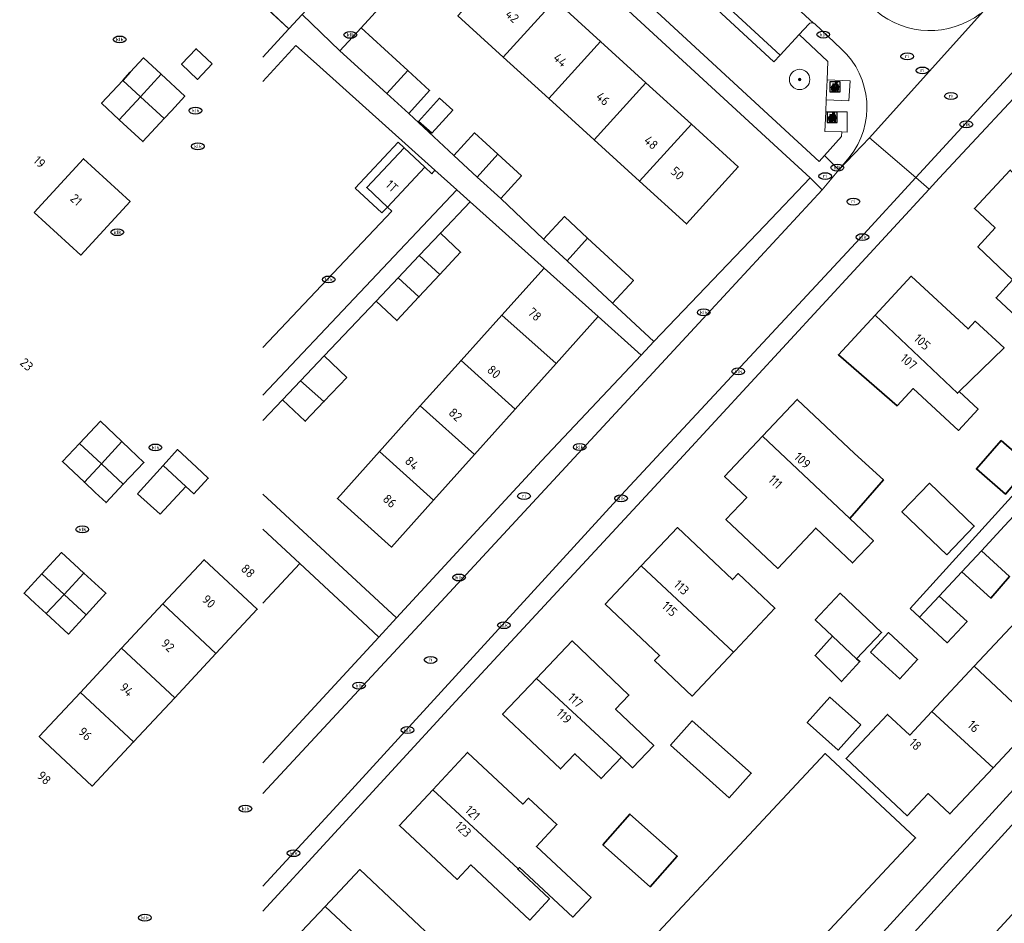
# Model space of a CAD drawing. Header units: metres. Extents: x 103671 to 105190, y 427150 to 429171.
# Tile 249 of 256: x 103672 to 103769, y 428777 to 428865. Entities that reach past the tile are written whole.
import ezdxf
from ezdxf.enums import TextEntityAlignment as Align

# ---------------------------------------------------------------- set-up
doc = ezdxf.new("R2010")
doc.units = ezdxf.units.M
for name, color, linetype, lineweight in [('B-WE-GR-BEPLANTING_CULTUUR_HEESTERS-GV', 253, 'Continuous', 18), ('B-WE-GR-BOOM-S', 253, 'Continuous', 25), ('B-WE-IE-AFVAL APART PLAATS-S', 253, 'Continuous', 25), ('B-WE-IE-MEUBILAIR-S', 253, 'Continuous', 25), ('B-WE-OG-BEBOUWING-GV', 253, 'Continuous', 35), ('B-WE-OG-BEBOUWING-T18', 7, 'Continuous', 18), ('B-WE-OG-BEBOUWING_OVERBOUWING-GV', 253, 'Continuous', 18), ('B-WE-OG-TERREIN_ERF-GV', 253, 'Continuous', 18), ('B-WE-VH-GESLOTENVERHARDING-GV', 253, 'Continuous', 18), ('B-WE-VH-GESLOTENVERHARDING_ASFALT-GV', 253, 'Continuous', 18), ('B-WE-VH-GESLOTENVERHARDING_BETON-GV', 253, 'Continuous', 18), ('B-WE-VH-OPENVERHARDING-GV', 253, 'Continuous', 18), ('B-WE-VH-OPENVERHARDING_BETONSTRAATSTEEN-GV', 253, 'Continuous', 18), ('B-WE-VH-OPENVERHARDING_TEGEL-GV', 253, 'Continuous', 18)]:
    doc.layers.add(name, color=color, linetype=linetype, lineweight=lineweight)
doc.styles.add('NLCS-ISO', font='NLCS-ISO.ttf')
doc.styles.add('NLCS-ISO-M500-T18', font='NLCS-ISO.ttf', dxfattribs={"height": 0.9})

# ---------------------------------------------------------------- blocks, each defined once
blk = doc.blocks.new('SIE-AFVAL APART PLAATS-SO')
h = blk.add_hatch(color=256)
h.dxf.hatch_style = 1
h.paths.add_polyline_path([(-0.09, 0.07), (-1.76, 0.07, 0.819081), (-1.79, -0.09), (-1.4, -2.19, 0.36153), (-1.37, -2.21), (-0.47, -2.21, 0.36153), (-0.44, -2.19), (-0.05, -0.09, 0.819081)])
h.paths.add_polyline_path([(-0.16, -0.1), (-0.2, -0.33), (-0.49, -0.33), (-0.47, -0.1)], flags=16)
h.paths.add_polyline_path([(-0.55, -0.1), (-0.58, -0.33), (-0.87, -0.33), (-0.87, -0.1)], flags=16)
h.paths.add_polyline_path([(-0.22, -0.42), (-0.27, -0.73), (-0.53, -0.73), (-0.5, -0.42)], flags=16)
h.paths.add_polyline_path([(-0.58, -0.42), (-0.61, -0.73), (-0.87, -0.73), (-0.87, -0.42)], flags=16)
h.paths.add_polyline_path([(-0.95, -0.1), (-0.95, -0.33), (-1.27, -0.33), (-1.29, -0.1)], flags=16)
h.paths.add_polyline_path([(-0.95, -0.42), (-0.95, -0.73), (-1.23, -0.73), (-1.26, -0.42)], flags=16)
h.paths.add_polyline_path([(-0.29, -0.83), (-0.34, -1.09), (-0.56, -1.09), (-0.54, -0.83)], flags=16)
h.paths.add_polyline_path([(-0.62, -0.83), (-0.65, -1.09), (-0.87, -1.09), (-0.87, -0.83)], flags=16)
h.paths.add_polyline_path([(-0.95, -0.83), (-0.95, -1.09), (-1.2, -1.09), (-1.22, -0.83)], flags=16)
h.paths.add_polyline_path([(-1.35, -0.33), (-1.64, -0.33), (-1.69, -0.1), (-1.37, -0.1)], flags=16)
h.paths.add_polyline_path([(-1.34, -0.42), (-1.31, -0.73), (-1.57, -0.73), (-1.63, -0.42)], flags=16)
h.paths.add_polyline_path([(-0.36, -1.18), (-0.41, -1.44), (-0.6, -1.44), (-0.57, -1.18)], flags=16)
h.paths.add_polyline_path([(-0.65, -1.18), (-0.68, -1.44), (-0.87, -1.44), (-0.87, -1.18)], flags=16)
h.paths.add_polyline_path([(-1.3, -0.83), (-1.28, -1.09), (-1.5, -1.09), (-1.55, -0.83)], flags=16)
h.paths.add_polyline_path([(-0.95, -1.18), (-0.95, -1.44), (-1.17, -1.44), (-1.19, -1.18)], flags=16)
h.paths.add_polyline_path([(-0.42, -1.53), (-0.47, -1.79), (-0.63, -1.79), (-0.6, -1.53)], flags=16)
h.paths.add_polyline_path([(-1.27, -1.18), (-1.25, -1.44), (-1.44, -1.44), (-1.49, -1.18)], flags=16)
h.paths.add_polyline_path([(-0.69, -1.53), (-0.71, -1.79), (-0.87, -1.79), (-0.87, -1.53)], flags=16)
h.paths.add_polyline_path([(-0.95, -1.53), (-0.95, -1.79), (-1.13, -1.79), (-1.16, -1.53)], flags=16)
h.paths.add_polyline_path([(-1.24, -1.53), (-1.22, -1.79), (-1.37, -1.79), (-1.42, -1.53)], flags=16)
h.paths.add_polyline_path([(-0.49, -1.89), (-0.53, -2.13), (-0.66, -2.13), (-0.64, -1.89)], flags=16)
h.paths.add_polyline_path([(-0.72, -1.89), (-0.74, -2.13), (-0.87, -2.13), (-0.87, -1.89)], flags=16)
h.paths.add_polyline_path([(-0.95, -1.89), (-0.95, -2.13), (-1.1, -2.13), (-1.12, -1.89)], flags=16)
h.paths.add_polyline_path([(-1.21, -1.89), (-1.18, -2.13), (-1.31, -2.13), (-1.35, -1.89)], flags=16)
h.paths.add_polyline_path([(-0.19, 0.78, -0.01173), (-0.3, 0.78, -0.148797), (-0.42, 1.03, -0.136076), (-0.69, 0.87), (-0.78, 0.85, -0.038293), (-1.14, 0.96), (-1.19, 0.81, -0.243822), (-1.56, 0.45, 0.344326), (-1, 0.22, -0.139345), (-0.6, 0.22, 0.618436), (-0.56, 0.27, -0.441494), (-0.47, 0.44, 0.309048)])
h.paths.add_polyline_path([(-0.49, 0.51, 0.351556), (-0.64, 0.31, 0.121061), (-1.02, 0.29, -0.288745), (-1.45, 0.42, 0.203599), (-1.12, 0.79), (-1.09, 0.87, 0.083075), (-0.28, 0.71, -0.242261)], flags=16)
h.paths.add_polyline_path([(-0.4, 0.79, -0.023345), (-0.63, 0.82, 0.07081), (-0.46, 0.9, 0.059965)], flags=16)
h.paths.add_polyline_path([(1.12, 1.48), (-1.07, 1.48, 0.860559), (-1.08, 1.42), (0.29, 1, -0.146703), (0.53, 0.28, 0.421968), (0.56, 0.25), (1.6, 0.31, 0.450293), (1.63, 0.34, 0.122241)])
h.paths.add_polyline_path([(0.26, 1.93, 1), (1.07, 1.93, 1)])
h.paths.add_polyline_path([(1.65, 0.15, 0.429303), (1.62, 0.18), (0.55, 0.23, 0.38429), (0.51, 0.2), (0.16, -2.16, 0.83726), (0.22, -2.18), (0.99, -0.78, -0.688204), (1.05, -0.78), (1.36, -2.14, 0.84934), (1.42, -2.14)])
for p, q in [((-0.09, 0.07), (-1.76, 0.07)), ((-1.4, -2.19), (-1.79, -0.09)), ((-1.37, -0.1), (-1.69, -0.1)), ((-1.64, -0.33), (-1.69, -0.1)), ((-1.64, -0.33), (-1.35, -0.33)), ((-1.63, -0.42), (-1.34, -0.42)), ((-1.57, -0.73), (-1.63, -0.42)), ((-1.57, -0.73), (-1.31, -0.73)), ((-1.55, -0.83), (-1.3, -0.83)), ((-1.5, -1.09), (-1.55, -0.83)), ((-1.5, -1.09), (-1.28, -1.09)), ((-1.49, -1.18), (-1.27, -1.18)), ((-1.44, -1.44), (-1.49, -1.18)), ((-1.44, -1.44), (-1.25, -1.44)), ((-1.42, -1.53), (-1.24, -1.53)), ((-1.37, -1.79), (-1.42, -1.53)), ((-1.37, -1.79), (-1.22, -1.79)), ((-1.37, -2.21), (-0.47, -2.21)), ((-1.31, -2.13), (-1.35, -1.89)), ((-1.35, -1.89), (-1.21, -1.89)), ((-1.31, -2.13), (-1.18, -2.13)), ((-0.95, -0.1), (-1.29, -0.1)), ((-1.27, -0.33), (-0.95, -0.33)), ((-1.26, -0.42), (-0.95, -0.42)), ((-1.23, -0.73), (-0.95, -0.73)), ((-1.22, -0.83), (-0.95, -0.83)), ((-1.2, -1.09), (-0.95, -1.09)), ((-1.19, -1.18), (-0.95, -1.18)), ((-1.17, -1.44), (-0.95, -1.44)), ((-1.16, -1.53), (-0.95, -1.53)), ((-1.13, -1.79), (-0.95, -1.79)), ((-1.12, -1.89), (-0.95, -1.89)), ((-1.1, -2.13), (-0.95, -2.13)), ((-0.95, -0.1), (-0.95, -0.33)), ((-0.95, -0.42), (-0.95, -0.73)), ((-0.95, -0.83), (-0.95, -1.09)), ((-0.95, -1.18), (-0.95, -1.44)), ((-0.95, -1.53), (-0.95, -1.79)), ((-0.95, -1.89), (-0.95, -2.13)), ((-0.87, -0.1), (-0.87, -0.33)), ((-0.55, -0.1), (-0.87, -0.1)), ((-0.87, -0.33), (-0.58, -0.33)), ((-0.87, -0.42), (-0.87, -0.73)), ((-0.87, -0.42), (-0.58, -0.42)), ((-0.87, -0.73), (-0.61, -0.73)), ((-0.87, -0.83), (-0.62, -0.83)), ((-0.87, -0.83), (-0.87, -1.09)), ((-0.87, -1.09), (-0.65, -1.09)), ((-0.87, -1.18), (-0.65, -1.18)), ((-0.87, -1.18), (-0.87, -1.44)), ((-0.87, -1.44), (-0.68, -1.44)), ((-0.87, -1.53), (-0.69, -1.53)), ((-0.87, -1.53), (-0.87, -1.79)), ((-0.87, -1.79), (-0.71, -1.79)), ((-0.87, -1.89), (-0.87, -2.13)), ((-0.87, -1.89), (-0.72, -1.89)), ((-0.87, -2.13), (-0.74, -2.13)), ((-0.66, -2.13), (-0.53, -2.13)), ((-0.64, -1.89), (-0.49, -1.89)), ((-0.63, -1.79), (-0.47, -1.79)), ((-0.6, -1.44), (-0.41, -1.44)), ((-0.6, -1.53), (-0.42, -1.53)), ((-0.57, -1.18), (-0.36, -1.18)), ((-0.56, -1.09), (-0.34, -1.09)), ((-0.54, -0.83), (-0.29, -0.83)), ((-0.53, -0.73), (-0.27, -0.73)), ((-0.53, -2.13), (-0.49, -1.89)), ((-0.5, -0.42), (-0.22, -0.42)), ((-0.49, -0.33), (-0.2, -0.33)), ((-0.16, -0.1), (-0.47, -0.1)), ((-0.47, -1.79), (-0.42, -1.53)), ((-0.44, -2.19), (-0.05, -0.09)), ((-0.41, -1.44), (-0.36, -1.18)), ((-0.34, -1.09), (-0.29, -0.83)), ((-0.27, -0.73), (-0.22, -0.42)), ((-0.2, -0.33), (-0.16, -0.1))]:
    blk.add_line(p, q)
blk.add_lwpolyline([(-2.5, -2.51), (2.5, -2.51), (2.5, 2.49), (-2.5, 2.49)], close=True)
for points in [[(-0.78, 0.85, -0.038293), (-1.14, 0.96), (-1.19, 0.81, -0.243822), (-1.56, 0.45, 0.344326), (-1, 0.22, -0.139345), (-0.6, 0.22, 0.618436), (-0.56, 0.27, -0.441494), (-0.47, 0.44, 0.309048), (-0.19, 0.78, -0.01173), (-0.3, 0.78, -0.01173)], [(-0.78, 0.85), (-0.69, 0.87, 0.136076), (-0.42, 1.03, 0.156405), (-0.29, 0.77)], [(-0.78, 0.85), (-0.69, 0.87, 0.136076), (-0.42, 1.03, 0.148797), (-0.3, 0.78, 0.148797)], [(-0.63, 0.82, 0.07081), (-0.46, 0.9, 0.059965), (-0.4, 0.79, 0.059965)], [(-0.4, 0.79, -0.023345), (-0.63, 0.82)]]:
    blk.add_lwpolyline(points, format="xyb")
for points in [[(-1.09, 0.87), (-1.12, 0.79, -0.203599), (-1.45, 0.42, 0.288745), (-1.02, 0.29, -0.121061), (-0.64, 0.31, -0.351556), (-0.49, 0.51, 0.242261), (-0.28, 0.71, -0.083075)], [(-1.07, 1.48), (1.12, 1.48, -0.122241), (1.63, 0.34, -0.450293), (1.6, 0.31), (0.56, 0.25, -0.421968), (0.53, 0.28, 0.146703), (0.29, 1), (-1.08, 1.42, -0.860559)], [(0.55, 0.23), (1.62, 0.18, -0.429303), (1.65, 0.15), (1.42, -2.14, -0.84934), (1.36, -2.14), (1.05, -0.78, 0.688204), (0.99, -0.78), (0.22, -2.18, -0.83726), (0.16, -2.16), (0.51, 0.2, -0.38429)]]:
    blk.add_lwpolyline(points, format="xyb", close=True)
for points in [[(-1.35, -0.33), (-1.37, -0.1)], [(-1.31, -0.73), (-1.34, -0.42)], [(-1.28, -1.09), (-1.3, -0.83)], [(-1.27, -0.33), (-1.29, -0.1)], [(-1.25, -1.44), (-1.27, -1.18)], [(-1.23, -0.73), (-1.26, -0.42)], [(-1.22, -1.79), (-1.24, -1.53)], [(-1.2, -1.09), (-1.22, -0.83)], [(-1.18, -2.13), (-1.21, -1.89)], [(-1.17, -1.44), (-1.19, -1.18)], [(-1.18, -2.22), (-1.18, -2.21)], [(-1.13, -1.79), (-1.16, -1.53)], [(-1.1, -2.13), (-1.12, -1.89)], [(-0.74, -2.13), (-0.72, -1.89)], [(-0.71, -1.79), (-0.69, -1.53)], [(-0.68, -1.44), (-0.65, -1.18)], [(-0.66, -2.13), (-0.64, -1.89)], [(-0.65, -1.09), (-0.62, -0.83)], [(-0.63, -1.79), (-0.6, -1.53)], [(-0.61, -0.73), (-0.58, -0.42)], [(-0.6, -1.44), (-0.57, -1.18)], [(-0.58, -0.33), (-0.55, -0.1)], [(-0.56, -1.09), (-0.54, -0.83)], [(-0.53, -0.73), (-0.5, -0.42)], [(-0.49, -0.33), (-0.47, -0.1)]]:
    blk.add_lwpolyline(points)
blk.add_circle((0.66, 1.93), 0.401)
for centre, radius, start, end in [((-1.76, -0.01), 0.0869, 90, 247.281), ((-0.09, -0.01), 0.0869, 292.719, 90), ((-1.37, -2.18), 0.0318, 190.4943, 270), ((-0.47, -2.18), 0.0318, 270, 349.5057)]:
    blk.add_arc(centre, radius, start, end)
blk = doc.blocks.new('SIE-MEUBILAIR_PUT_RIOOLPUT-SO')
blk.add_ellipse((0, 0), major_axis=(1.25, 0), ratio=0.54)
at = {"style": 'NLCS-ISO'}
blk.add_text('ri', height=0.75, dxfattribs=at).set_placement((-0.04, 0.07), align=Align.MIDDLE_CENTER)
blk = doc.blocks.new('SIE-MEUBILAIR_PUT_KOLK-SO')
blk.add_ellipse((0, 0), major_axis=(1.25, 0), ratio=0.54)
at = {"style": 'NLCS-ISO'}
blk.add_text('klk', height=0.75, dxfattribs=at).set_placement((0.03, 0), align=Align.MIDDLE_CENTER)
blk = doc.blocks.new('SGR-BOOM_GBKN-SO')
at = {"linetype": 'ByBlock', "lineweight": 18}
h = blk.add_hatch(color=0, dxfattribs=at)
h.dxf.hatch_style = 1
edge = h.paths.add_edge_path()
edge.add_arc((0, 0), 0.25, 0, 360)
at = {"color": 0, "linetype": 'ByBlock', "lineweight": 18}
for radius in [2, 0.25]:
    blk.add_circle((0, 0), radius, dxfattribs=at)
at = {"color": 0, "linetype": 'ByBlock', "lineweight": 18, "style": 'NLCS-ISO'}
blk.add_attdef('SOORT', (2.5, 0), '', height=1.5, dxfattribs=at)

msp = doc.modelspace()

# ---------------------------------------------------------------- linework, layer by layer
at = {"layer": 'B-WE-GR-BEPLANTING_CULTUUR_HEESTERS-GV', "flags": 128}
msp.add_lwpolyline([(103748.966, 428863.881), (103747.102, 428861.872), (103746.496, 428861.219), (103733.654, 428873.085), (103730.81, 428870.006), (103750.927, 428851.42), (103751.45, 428852.004), (103753.133, 428853.883), (103753.141, 428854.328), (103751.485, 428854.367), (103751.569, 428856.321), (103751.619, 428857.491), (103751.703, 428859.461), (103751.78, 428861.235)], close=True, dxfattribs=at)
msp.add_lwpolyline([(103696.327, 428828.486), (103715.366, 428848.653), (103713.226, 428850.573), (103712.901, 428850.226), (103712.218, 428850.866), (103708.563, 428846.961), (103708.999, 428846.555), (103696.327, 428833.179)], dxfattribs=at)
at = {"layer": 'B-WE-OG-BEBOUWING-GV', "flags": 128}
for points in [[(103698.896, 428864.466), (103700.177, 428865.857), (103703.914, 428869.918), (103699.353, 428874.116), (103694.335, 428868.664)], [(103725.02, 428867.271), (103720.564, 428871.33), (103715.469, 428865.735), (103719.926, 428861.676)], [(103719.926, 428861.676), (103724.382, 428857.617), (103729.477, 428863.212), (103725.02, 428867.271)], [(103705.975, 428864.539), (103703.9, 428862.282), (103708.507, 428858.09), (103710.567, 428860.352)], [(103733.934, 428859.153), (103729.477, 428863.212), (103724.382, 428857.617), (103728.839, 428853.558)], [(103686.34, 428859.997), (103684.614, 428861.596), (103683.319, 428860.198), (103682.575, 428859.395), (103684.311, 428857.787)], [(103691.357, 428861.016), (103689.774, 428862.497), (103688.35, 428860.975), (103689.933, 428859.494)], [(103687.351, 428856.413), (103688.671, 428857.837), (103686.34, 428859.997), (103684.311, 428857.787), (103686.632, 428855.637)], [(103710.567, 428860.352), (103708.507, 428858.09), (103710.648, 428856.143), (103712.691, 428858.416)], [(103682.575, 428859.395), (103680.496, 428857.152), (103682.243, 428855.533), (103684.311, 428857.787)], [(103733.934, 428859.153), (103728.839, 428853.558), (103733.296, 428849.499), (103738.391, 428855.095)], [(103684.311, 428857.787), (103682.243, 428855.533), (103684.553, 428853.393), (103686.632, 428855.637)], [(103712.922, 428854.196), (103714.962, 428856.465), (103713.659, 428857.636), (103711.619, 428855.367)], [(103733.296, 428849.499), (103737.9, 428845.306), (103742.996, 428850.901), (103738.391, 428855.095)], [(103719.394, 428852.139), (103717.097, 428854.24), (103715.083, 428852.013), (103717.354, 428849.899)], [(103712.218, 428850.866), (103710.184, 428852.77), (103706.529, 428848.865), (103708.563, 428846.961)], [(103719.672, 428847.784), (103721.714, 428850.017), (103719.394, 428852.139), (103717.354, 428849.899)], [(103673.893, 428846.432), (103678.459, 428842.242), (103683.299, 428847.517), (103678.733, 428851.707)], [(103769.918, 428839.804), (103770.558, 428840.49), (103774.713, 428836.612), (103776.171, 428838.213), (103779.348, 428841.612), (103778.548, 428842.359), (103769.677, 428850.585), (103766.16, 428846.822), (103768.194, 428844.921), (103766.513, 428843.06)], [(103728.208, 428843.911), (103725.94, 428846.018), (103723.891, 428843.813), (103726.182, 428841.685)], [(103713.691, 428840.326), (103715.739, 428842.518), (103713.764, 428844.403), (103711.681, 428842.204)], [(103728.208, 428843.911), (103726.182, 428841.685), (103730.644, 428837.539), (103732.693, 428839.744)], [(103713.691, 428840.326), (103711.681, 428842.204), (103709.618, 428840.026), (103711.643, 428838.133)], [(103729.244, 428836.206), (103723.927, 428840.975), (103719.79, 428836.363), (103725.107, 428831.594)], [(103774.713, 428836.612), (103770.558, 428840.49), (103769.918, 428839.804), (103768.294, 428838.063), (103772.273, 428834.35), (103775.215, 428831.724), (103777.42, 428834.086)], [(103707.436, 428837.722), (103709.484, 428835.822), (103711.643, 428838.133), (103709.618, 428840.026)], [(103764.666, 428828.84), (103769.077, 428833.126), (103766.243, 428835.748), (103765.548, 428834.997), (103759.954, 428840.173), (103756.427, 428836.362), (103764.513, 428828.691)], [(103721.103, 428827.13), (103725.107, 428831.594), (103719.79, 428836.363), (103715.786, 428831.899)], [(103764.666, 428828.84), (103764.513, 428828.691), (103756.427, 428836.362), (103752.818, 428832.461), (103758.598, 428827.465), (103760.147, 428829.139), (103764.588, 428825.03), (103766.523, 428827.122)], [(103704.574, 428830.24), (103702.347, 428832.35), (103700.039, 428829.914), (103702.323, 428827.865)], [(103717.099, 428822.667), (103721.103, 428827.13), (103715.786, 428831.899), (103711.782, 428827.436)], [(103700.039, 428829.914), (103698.264, 428828.04), (103700.49, 428825.93), (103702.323, 428827.865)], [(103745.372, 428824.476), (103753.95, 428816.385), (103757.236, 428820.174), (103754.392, 428822.771), (103748.777, 428828.078)], [(103707.778, 428822.972), (103713.095, 428818.203), (103717.099, 428822.667), (103711.782, 428827.436)], [(103680.485, 428821.749), (103682.506, 428823.937), (103680.391, 428825.93), (103678.334, 428823.748)], [(103682.636, 428819.75), (103684.664, 428821.903), (103683.292, 428823.196), (103682.506, 428823.937), (103680.485, 428821.749)], [(103745.372, 428824.476), (103741.639, 428820.527), (103743.819, 428818.466), (103741.773, 428816.301), (103746.86, 428811.493), (103750.596, 428815.445), (103754.204, 428812.035), (103756.256, 428814.206), (103753.95, 428816.385)], [(103768.781, 428824.044), (103766.363, 428821.255), (103769.202, 428818.795), (103771.62, 428821.584)], [(103678.334, 428823.748), (103676.666, 428821.977), (103678.821, 428819.947), (103680.485, 428821.749)], [(103688.772, 428819.539), (103689.55, 428818.816), (103690.975, 428820.347), (103689.804, 428821.44), (103687.968, 428823.153), (103686.558, 428821.596)], [(103713.095, 428818.203), (103707.778, 428822.972), (103703.641, 428818.36), (103708.958, 428813.591)], [(103679.884, 428818.945), (103680.94, 428817.95), (103682.636, 428819.75), (103680.485, 428821.749), (103678.821, 428819.947)], [(103763.443, 428812.83), (103766.142, 428815.641), (103761.756, 428819.85), (103759.057, 428817.039)], [(103742.532, 428803.276), (103742.646, 428803.397), (103746.592, 428807.579), (103742.984, 428810.983), (103742.435, 428810.401), (103737.024, 428815.507), (103733.467, 428811.737)], [(103677.797, 428811.923), (103676.575, 428813.046), (103674.655, 428810.956), (103676.815, 428808.941), (103678.772, 428811.027)], [(103691.731, 428803.141), (103695.778, 428807.479), (103690.566, 428812.341), (103686.519, 428808.003)], [(103766.853, 428813.228), (103764.933, 428811.17), (103767.769, 428808.585), (103769.625, 428810.695)], [(103733.467, 428811.737), (103729.932, 428807.991), (103735.264, 428802.96), (103734.778, 428802.446), (103738.465, 428798.966), (103742.532, 428803.276)], [(103674.655, 428810.956), (103672.902, 428809.047), (103673.977, 428808.06), (103675.057, 428807.068), (103676.815, 428808.941)], [(103678.975, 428806.926), (103680.925, 428809.049), (103678.772, 428811.027), (103676.815, 428808.941)], [(103676.815, 428808.941), (103675.057, 428807.068), (103677.253, 428805.051), (103678.975, 428806.926)], [(103752.234, 428804.844), (103754.594, 428802.613), (103757.053, 428805.215), (103752.997, 428809.048), (103750.539, 428806.446)], [(103762.704, 428808.782), (103760.782, 428806.722), (103763.479, 428804.19), (103765.447, 428806.281)], [(103687.684, 428798.802), (103691.731, 428803.141), (103686.519, 428808.003), (103682.472, 428803.664)], [(103770.204, 428806.223), (103766.138, 428801.882), (103772.101, 428796.289), (103776.186, 428800.65)], [(103752.234, 428804.844), (103750.536, 428802.928), (103753.113, 428800.379), (103754.931, 428802.339), (103754.594, 428802.613)], [(103755.968, 428803.287), (103758.843, 428800.644), (103760.595, 428802.55), (103757.72, 428805.193)], [(103682.472, 428803.664), (103678.425, 428799.325), (103683.637, 428794.464), (103687.684, 428798.802)], [(103731.516, 428792.952), (103732.597, 428791.924), (103734.688, 428794.123), (103730.943, 428797.685), (103732.254, 428799.064), (103726.677, 428804.369), (103723.18, 428800.692), (103731.525, 428792.961)], [(103766.138, 428801.882), (103761.979, 428797.44), (103767.992, 428791.902), (103772.101, 428796.289)], [(103723.18, 428800.692), (103719.861, 428797.202), (103725.536, 428791.805), (103726.959, 428793.301), (103729.526, 428790.86), (103731.516, 428792.952), (103731.525, 428792.961)], [(103678.425, 428799.325), (103674.378, 428794.987), (103679.59, 428790.125), (103683.637, 428794.464)], [(103755.003, 428796.132), (103751.989, 428798.844), (103749.767, 428796.375), (103752.78, 428793.663)], [(103767.992, 428791.902), (103761.979, 428797.44), (103759.815, 428795.13), (103757.644, 428797.163), (103753.576, 428792.821), (103759.568, 428787.208), (103761.619, 428789.398), (103763.765, 428787.388)], [(103736.33, 428794.14), (103742.11, 428788.976), (103744.265, 428791.379), (103738.462, 428796.526)], [(103721.395, 428781.999), (103721.517, 428782.13), (103726.743, 428777.266), (103728.542, 428779.199), (103723.176, 428784.193), (103725.186, 428786.352), (103722.405, 428788.941), (103721.86, 428788.356), (103716.414, 428793.425), (103713, 428789.758)], [(103737.489, 428760.532), (103760.385, 428785.033), (103751.52, 428793.317), (103728.624, 428768.816), (103732.265, 428765.414)], [(103713, 428789.758), (103709.736, 428786.253), (103715.414, 428780.967), (103716.745, 428782.397), (103719.434, 428779.893), (103722.532, 428776.976), (103724.463, 428779.067), (103721.355, 428781.957), (103721.395, 428781.999)], [(103729.684, 428784.369), (103734.334, 428780.244), (103737.004, 428783.255), (103732.354, 428787.379)], [(103702.453, 428778.317), (103710.655, 428770.614), (103714.041, 428774.207), (103705.854, 428781.925)], [(103710.655, 428770.614), (103702.453, 428778.317), (103698.962, 428774.614), (103707.15, 428766.896)]]:
    msp.add_lwpolyline(points, close=True, dxfattribs=at)
msp.add_lwpolyline([(103696.327, 428808.068), (103699.962, 428811.964), (103696.327, 428815.355)], dxfattribs=at)
at = {"layer": 'B-WE-OG-BEBOUWING_OVERBOUWING-GV', "flags": 128}
msp.add_lwpolyline([(103684.035, 428818.811), (103686.242, 428816.82), (103688.772, 428819.539), (103686.558, 428821.596)], close=True, dxfattribs=at)
at = {"layer": 'B-WE-OG-TERREIN_ERF-GV', "flags": 128}
for points in [[(103841.876, 428935.279), (103821.494, 428913.225), (103799.547, 428889.035), (103783.696, 428872.326), (103762.714, 428849.782), (103761.741, 428848.727), (103737.237, 428822.156), (103715.277, 428798.454), (103696.327, 428777.846)], [(103710.864, 428869.929), (103705.975, 428864.539), (103710.567, 428860.352), (103712.691, 428858.416), (103710.648, 428856.143), (103715.083, 428852.013), (103717.097, 428854.24), (103719.394, 428852.139), (103721.714, 428850.017), (103719.672, 428847.784), (103723.891, 428843.813), (103725.94, 428846.018), (103728.208, 428843.911), (103732.693, 428839.744), (103730.644, 428837.539), (103734.707, 428833.764), (103745.551, 428845.117), (103750.055, 428849.833), (103747.699, 428852), (103718.772, 428878.611)], [(103696.327, 428861.685), (103698.896, 428864.466), (103696.327, 428866.83)], [(103725.02, 428867.271), (103729.477, 428863.212), (103733.934, 428859.153), (103738.391, 428855.095), (103742.996, 428850.901), (103737.9, 428845.306), (103733.296, 428849.499), (103728.839, 428853.558), (103724.382, 428857.617), (103719.926, 428861.676), (103715.469, 428865.735)], [(103772.273, 428834.35), (103768.294, 428838.063), (103769.918, 428839.804), (103766.513, 428843.06), (103768.194, 428844.921), (103766.16, 428846.822), (103769.677, 428850.585)], [(103696.327, 428818.773), (103709.455, 428806.642), (103723.687, 428822.056), (103733.465, 428832.42), (103729.244, 428836.206), (103725.107, 428831.594), (103721.103, 428827.13), (103717.099, 428822.667), (103713.095, 428818.203), (103708.958, 428813.591), (103703.641, 428818.36), (103707.778, 428822.972), (103711.782, 428827.436), (103715.786, 428831.899), (103719.79, 428836.363), (103723.927, 428840.975), (103716.677, 428847.477), (103713.764, 428844.403), (103715.739, 428842.518), (103713.691, 428840.326), (103711.643, 428838.133), (103709.484, 428835.822), (103707.436, 428837.722), (103702.347, 428832.35), (103704.574, 428830.24), (103702.323, 428827.865), (103700.49, 428825.93), (103698.264, 428828.04), (103696.327, 428825.995)], [(103769.123, 428815.66), (103766.853, 428813.228), (103769.625, 428810.695), (103767.769, 428808.585), (103764.933, 428811.17), (103762.704, 428808.782), (103765.447, 428806.281), (103763.479, 428804.19), (103760.782, 428806.722), (103759.868, 428807.542), (103773.945, 428823.094)], [(103696.327, 428792.425), (103707.702, 428804.744), (103706.102, 428806.237), (103699.962, 428811.964), (103696.327, 428808.068)], [(103740.078, 428757.018), (103763.73, 428782.93), (103781.506, 428802.373)], [(103728.624, 428768.816), (103751.52, 428793.317), (103760.385, 428785.033), (103737.489, 428760.532)]]:
    msp.add_lwpolyline(points, dxfattribs=at)
for points in [[(103691.357, 428861.016), (103689.933, 428859.494), (103688.35, 428860.975), (103689.774, 428862.497)], [(103714.962, 428856.465), (103712.922, 428854.196), (103711.619, 428855.367), (103713.659, 428857.636)], [(103764.666, 428828.84), (103766.523, 428827.122), (103764.588, 428825.03), (103760.147, 428829.139), (103758.598, 428827.465), (103752.818, 428832.461), (103756.427, 428836.362), (103759.954, 428840.173), (103765.548, 428834.997), (103766.243, 428835.748), (103769.077, 428833.126)], [(103745.372, 428824.476), (103748.777, 428828.078), (103754.392, 428822.771), (103757.236, 428820.174), (103753.95, 428816.385), (103756.256, 428814.206), (103754.204, 428812.035), (103750.596, 428815.445), (103746.86, 428811.493), (103741.773, 428816.301), (103743.819, 428818.466), (103741.639, 428820.527)], [(103768.781, 428824.044), (103771.62, 428821.584), (103769.202, 428818.795), (103766.363, 428821.255)], [(103761.756, 428819.85), (103766.142, 428815.641), (103763.443, 428812.83), (103759.057, 428817.039)], [(103772.101, 428796.289), (103767.992, 428791.902), (103763.765, 428787.388), (103761.619, 428789.398), (103759.568, 428787.208), (103753.576, 428792.821), (103757.644, 428797.163), (103759.815, 428795.13), (103761.979, 428797.44), (103766.138, 428801.882), (103770.204, 428806.223), (103774.357, 428810.657), (103781.938, 428818.751), (103785.819, 428815.195), (103782.371, 428811.514), (103784.496, 428809.523), (103780.343, 428805.088), (103776.186, 428800.65)], [(103742.532, 428803.276), (103738.465, 428798.966), (103734.778, 428802.446), (103735.264, 428802.96), (103729.932, 428807.991), (103733.467, 428811.737), (103737.024, 428815.507), (103742.435, 428810.401), (103742.984, 428810.983), (103746.592, 428807.579), (103742.646, 428803.397)], [(103754.594, 428802.613), (103754.931, 428802.339), (103753.113, 428800.379), (103750.536, 428802.928), (103752.234, 428804.844), (103750.539, 428806.446), (103752.997, 428809.048), (103757.053, 428805.215)], [(103755.968, 428803.287), (103757.72, 428805.193), (103760.595, 428802.55), (103758.843, 428800.644)], [(103723.18, 428800.692), (103726.677, 428804.369), (103732.254, 428799.064), (103730.943, 428797.685), (103734.688, 428794.123), (103732.597, 428791.924), (103731.516, 428792.952), (103729.526, 428790.86), (103726.959, 428793.301), (103725.536, 428791.805), (103719.861, 428797.202)], [(103755.003, 428796.132), (103752.78, 428793.663), (103749.767, 428796.375), (103751.989, 428798.844)], [(103736.33, 428794.14), (103738.462, 428796.526), (103744.265, 428791.379), (103742.11, 428788.976)], [(103713, 428789.758), (103716.414, 428793.425), (103721.86, 428788.356), (103722.405, 428788.941), (103725.186, 428786.352), (103723.176, 428784.193), (103728.542, 428779.199), (103726.743, 428777.266), (103721.517, 428782.13), (103721.395, 428781.999), (103721.355, 428781.957), (103724.463, 428779.067), (103722.532, 428776.976), (103719.434, 428779.893), (103716.745, 428782.397), (103715.414, 428780.967), (103709.736, 428786.253)], [(103737.004, 428783.255), (103734.334, 428780.244), (103729.684, 428784.369), (103732.354, 428787.379)], [(103758.081, 428764.401), (103773.792, 428750), (103777.123, 428746.647), (103778.092, 428747.721), (103780.148, 428750), (103795.652, 428767.192), (103776.819, 428785.042), (103768.287, 428775.826)], [(103702.453, 428778.317), (103705.854, 428781.925), (103714.041, 428774.207), (103710.655, 428770.614), (103707.15, 428766.896), (103698.962, 428774.614)]]:
    msp.add_lwpolyline(points, close=True, dxfattribs=at)
at = {"layer": 'B-WE-VH-GESLOTENVERHARDING-GV', "flags": 128}
msp.add_lwpolyline([(103696.327, 428825.995), (103698.264, 428828.04), (103700.039, 428829.914), (103702.347, 428832.35), (103707.436, 428837.722), (103709.618, 428840.026), (103711.681, 428842.204), (103713.764, 428844.403), (103716.677, 428847.477), (103715.366, 428848.653), (103696.327, 428828.486)], dxfattribs=at)
at = {"layer": 'B-WE-VH-GESLOTENVERHARDING_ASFALT-GV', "flags": 128}
msp.add_lwpolyline([(103696.327, 428833.179), (103708.999, 428846.555), (103708.563, 428846.961), (103708.016, 428846.377), (103705.398, 428848.828), (103709.6, 428853.317), (103710.184, 428852.77), (103712.218, 428850.866), (103712.901, 428850.226), (103713.226, 428850.573), (103701.598, 428861.002), (103699.575, 428862.816), (103696.327, 428859.276)], dxfattribs=at)
at = {"layer": 'B-WE-VH-GESLOTENVERHARDING_BETON-GV', "flags": 128}
for points in [[(103751.703, 428859.461), (103751.619, 428857.491), (103753.854, 428857.372), (103753.958, 428859.341)], [(103751.569, 428856.321), (103751.485, 428854.367), (103753.141, 428854.328), (103753.692, 428854.317), (103753.692, 428856.321)]]:
    msp.add_lwpolyline(points, close=True, dxfattribs=at)
at = {"layer": 'B-WE-VH-OPENVERHARDING-GV', "flags": 128}
for points in [[(103841.876, 428935.279), (103842.652, 428936.119), (103843.043, 428936.543), (103872.386, 428968.325), (103879.071, 428975.605), (103877.88, 428976.705), (103859.071, 428956.331), (103834.384, 428929.959), (103808.601, 428901.857), (103785.11, 428876.754), (103760.427, 428849.852), (103761.741, 428848.727), (103762.714, 428849.782), (103783.696, 428872.326), (103799.547, 428889.035), (103821.494, 428913.225)], [(103710.184, 428852.77), (103709.6, 428853.317), (103705.398, 428848.828), (103708.016, 428846.377), (103708.563, 428846.961), (103706.529, 428848.865)]]:
    msp.add_lwpolyline(points, close=True, dxfattribs=at)
for points in [[(103767.024, 428866.161), (103755.871, 428853.757), (103760.427, 428849.852), (103785.11, 428876.754), (103808.601, 428901.857), (103834.384, 428929.959), (103859.071, 428956.331)], [(103737.113, 428877.216), (103737.121, 428877.209), (103750.378, 428865.018), (103750.402, 428864.996)], [(103753.873, 428851.834), (103752.873, 428850.628), (103755.871, 428853.757), (103767.024, 428866.161)], [(103750.49, 428864.933), (103753.097, 428862.489)], [(103760.427, 428849.852), (103755.871, 428853.757), (103752.873, 428850.628), (103751.235, 428848.653), (103739.117, 428835.566), (103713.396, 428807.771), (103696.327, 428789.403)], [(103696.327, 428780.307), (103703.995, 428788.607), (103731.084, 428818.239), (103754.965, 428843.899), (103760.427, 428849.852)], [(103753.986, 428768.839), (103770.468, 428786.972), (103773.08, 428789.81), (103776.882, 428793.942), (103780.353, 428797.714), (103781.574, 428799.041), (103805.091, 428777.599), (103806.555, 428778.872), (103783.525, 428800.634), (103794.194, 428812.543), (103792.326, 428814.208), (103782.03, 428802.947), (103781.506, 428802.373), (103763.73, 428782.93), (103740.078, 428757.018)], [(103803.808, 428776.194), (103780.353, 428797.714), (103776.882, 428793.942), (103778.203, 428792.746), (103774.431, 428788.585), (103773.08, 428789.81), (103770.468, 428786.972), (103753.986, 428768.839)], [(103757.403, 428763.666), (103758.081, 428764.401), (103768.287, 428775.826), (103776.819, 428785.042), (103778.051, 428786.414), (103778.324, 428786.687)]]:
    msp.add_lwpolyline(points, dxfattribs=at)
at = {"layer": 'B-WE-VH-OPENVERHARDING-GV'}
for points in [[(103756.521, 428866.206, 0.349562), (103766.753, 428865.948)], [(103766.753, 428865.948, -0.349562), (103756.521, 428866.206)], [(103750.402, 428864.996, -0.05908), (103750.49, 428864.933)], [(103753.097, 428862.489, -0.396643), (103753.873, 428851.834)]]:
    msp.add_lwpolyline(points, format="xyb", dxfattribs=at)
at = {"layer": 'B-WE-VH-OPENVERHARDING_BETONSTRAATSTEEN-GV', "flags": 128}
for points in [[(103750.402, 428864.996), (103750.378, 428865.018), (103737.121, 428877.209), (103737.113, 428877.216)], [(103737.051, 428876.761), (103734.258, 428873.739), (103747.102, 428861.872), (103748.966, 428863.881), (103749.923, 428864.913)]]:
    msp.add_lwpolyline(points, dxfattribs=at)
at = {"layer": 'B-WE-VH-OPENVERHARDING_BETONSTRAATSTEEN-GV'}
msp.add_lwpolyline([(103749.923, 428864.913, -0.337453), (103750.402, 428864.996)], format="xyb", dxfattribs=at)
at = {"layer": 'B-WE-VH-OPENVERHARDING_BETONSTRAATSTEEN-GV', "flags": 128}
msp.add_lwpolyline([(103806.131, 428825.911), (103804.662, 428826.985), (103793.649, 428837.061), (103789.095, 428832.405), (103781.583, 428824.725), (103778.329, 428827.88), (103776.606, 428826.034), (103773.945, 428823.094), (103759.868, 428807.542), (103760.782, 428806.722), (103762.704, 428808.782), (103764.933, 428811.17), (103766.853, 428813.228), (103769.123, 428815.66), (103770.929, 428817.595), (103778.233, 428825.422), (103781.602, 428822.176), (103782.664, 428823.337), (103792.326, 428814.208), (103794.194, 428812.543), (103798.652, 428817.519), (103799.424, 428818.802)], close=True, dxfattribs=at)
at = {"layer": 'B-WE-VH-OPENVERHARDING_TEGEL-GV', "flags": 128}
for points in [[(103735.422, 428878.266), (103732.629, 428875.244), (103725.283, 428882.031), (103724.679, 428881.377), (103732.025, 428874.59), (103729.181, 428871.511), (103719.801, 428880.177), (103718.772, 428878.611), (103747.699, 428852), (103750.055, 428849.833), (103751.235, 428848.653), (103752.873, 428850.628), (103751.45, 428852.004), (103750.927, 428851.42), (103730.81, 428870.006), (103733.654, 428873.085), (103746.496, 428861.219), (103747.102, 428861.872), (103734.258, 428873.739), (103737.051, 428876.761)], [(103711.142, 428877.528), (103711.012, 428877.407), (103710.231, 428876.68), (103707.201, 428873.49), (103703.914, 428869.918), (103700.177, 428865.857), (103703.9, 428862.282), (103705.975, 428864.539), (103710.864, 428869.929), (103715.959, 428875.523)], [(103696.327, 428859.276), (103699.575, 428862.816), (103701.598, 428861.002), (103713.226, 428850.573), (103715.366, 428848.653), (103716.677, 428847.477), (103723.927, 428840.975), (103729.244, 428836.206), (103733.465, 428832.42), (103734.707, 428833.764), (103730.644, 428837.539), (103726.182, 428841.685), (103723.891, 428843.813), (103719.672, 428847.784), (103717.354, 428849.899), (103715.083, 428852.013), (103710.648, 428856.143), (103708.507, 428858.09), (103703.9, 428862.282), (103700.177, 428865.857), (103698.896, 428864.466), (103696.327, 428861.685)], [(103749.923, 428864.913), (103748.966, 428863.881), (103751.78, 428861.235), (103751.703, 428859.461), (103753.958, 428859.341), (103753.854, 428857.372), (103751.619, 428857.491), (103751.569, 428856.321), (103753.692, 428856.321), (103753.692, 428854.317), (103753.141, 428854.328), (103753.133, 428853.883), (103751.45, 428852.004)], [(103753.097, 428862.489), (103750.49, 428864.933)], [(103751.45, 428852.004), (103752.873, 428850.628), (103753.873, 428851.834)], [(103696.327, 428777.846), (103715.277, 428798.454), (103737.237, 428822.156), (103761.741, 428848.727), (103760.427, 428849.852), (103754.965, 428843.899), (103731.084, 428818.239), (103703.995, 428788.607), (103696.327, 428780.307)], [(103696.327, 428789.403), (103713.396, 428807.771), (103739.117, 428835.566), (103751.235, 428848.653), (103750.055, 428849.833), (103745.551, 428845.117), (103734.707, 428833.764), (103733.465, 428832.42), (103723.687, 428822.056), (103709.455, 428806.642), (103707.702, 428804.744), (103696.327, 428792.425)], [(103696.327, 428815.355), (103699.962, 428811.964), (103706.102, 428806.237), (103707.702, 428804.744), (103709.455, 428806.642), (103696.327, 428818.773)]]:
    msp.add_lwpolyline(points, dxfattribs=at)
at = {"layer": 'B-WE-VH-OPENVERHARDING_TEGEL-GV'}
for points in [[(103750.402, 428864.996, 0.337453), (103749.923, 428864.913)], [(103750.49, 428864.933, 0.05908), (103750.402, 428864.996)], [(103753.873, 428851.834, 0.396643), (103753.097, 428862.489)]]:
    msp.add_lwpolyline(points, format="xyb", dxfattribs=at)

# ---------------------------------------------------------------- block references
at = {"layer": 'B-WE-GR-BOOM-S', "xscale": 0.5, "yscale": 0.5, "zscale": 0.5}
msp.add_blockref('SGR-BOOM_GBKN-SO', (103749.014, 428859.484), dxfattribs=at)
at = {"layer": 'B-WE-IE-AFVAL APART PLAATS-S', "xscale": 0.2, "yscale": 0.2, "zscale": 0.2}
for p in [(103752.489, 428858.76), (103752.208, 428855.76)]:
    msp.add_blockref('SIE-AFVAL APART PLAATS-SO', p, dxfattribs=at)
at = {"layer": 'B-WE-IE-MEUBILAIR-S', "xscale": 0.5, "yscale": 0.5, "zscale": 0.5}
for name, p in [('SIE-MEUBILAIR_PUT_KOLK-SO', (103682.28, 428863.41)), ('SIE-MEUBILAIR_PUT_KOLK-SO', (103704.92, 428863.86)), ('SIE-MEUBILAIR_PUT_KOLK-SO', (103751.33, 428863.89)), ('SIE-MEUBILAIR_PUT_RIOOLPUT-SO', (103759.569, 428861.744)), ('SIE-MEUBILAIR_PUT_RIOOLPUT-SO', (103761.07, 428860.366)), ('SIE-MEUBILAIR_PUT_RIOOLPUT-SO', (103763.857, 428857.852)), ('SIE-MEUBILAIR_PUT_KOLK-SO', (103689.72, 428856.43)), ('SIE-MEUBILAIR_PUT_KOLK-SO', (103765.37, 428855.07)), ('SIE-MEUBILAIR_PUT_KOLK-SO', (103689.95, 428852.92)), ('SIE-MEUBILAIR_PUT_KOLK-SO', (103752.71, 428850.83)), ('SIE-MEUBILAIR_PUT_RIOOLPUT-SO', (103751.52, 428849.993)), ('SIE-MEUBILAIR_PUT_RIOOLPUT-SO', (103754.289, 428847.496)), ('SIE-MEUBILAIR_PUT_KOLK-SO', (103682.05, 428844.49)), ('SIE-MEUBILAIR_PUT_KOLK-SO', (103755.18, 428844.01)), ('SIE-MEUBILAIR_PUT_KOLK-SO', (103702.8, 428839.85)), ('SIE-MEUBILAIR_PUT_KOLK-SO', (103739.6, 428836.62)), ('SIE-MEUBILAIR_PUT_KOLK-SO', (103742.99, 428830.83)), ('SIE-MEUBILAIR_PUT_KOLK-SO', (103685.79, 428823.36)), ('SIE-MEUBILAIR_PUT_KOLK-SO', (103727.43, 428823.4)), ('SIE-MEUBILAIR_PUT_RIOOLPUT-SO', (103721.962, 428818.597)), ('SIE-MEUBILAIR_PUT_KOLK-SO', (103731.49, 428818.37)), ('SIE-MEUBILAIR_PUT_KOLK-SO', (103678.61, 428815.32)), ('SIE-MEUBILAIR_PUT_KOLK-SO', (103715.59, 428810.6)), ('SIE-MEUBILAIR_PUT_KOLK-SO', (103719.99, 428805.92)), ('SIE-MEUBILAIR_PUT_RIOOLPUT-SO', (103712.794, 428802.512)), ('SIE-MEUBILAIR_PUT_KOLK-SO', (103705.78, 428799.98)), ('SIE-MEUBILAIR_PUT_KOLK-SO', (103710.53, 428795.63)), ('SIE-MEUBILAIR_PUT_KOLK-SO', (103694.62, 428787.91)), ('SIE-MEUBILAIR_PUT_KOLK-SO', (103699.34, 428783.54)), ('SIE-MEUBILAIR_PUT_KOLK-SO', (103684.75, 428777.21))]:
    msp.add_blockref(name, p, dxfattribs=at)

# ---------------------------------------------------------------- texts
at = {"layer": 'B-WE-OG-BEBOUWING-T18', "style": 'NLCS-ISO-M500-T18'}
for s, rotation, p in [('42', 317.7, (103720.811, 428865.694)), ('44', 317.7, (103725.535, 428861.392)), ('46', 317.7, (103729.713, 428857.587)), ('48', 317.7, (103734.438, 428853.284)), ('19', 317.5, (103674.407, 428851.39)), ('50', 317.7, (103737.017, 428850.277)), ('1T', 316.9, (103709, 428849)), ('21', 317.5, (103678.017, 428847.677)), ('78', 318.1, (103723.012, 428836.423)), ('105', 317.2, (103761.041, 428833.718)), ('107', 319.2, (103759.721, 428831.782)), ('23', 317.1, (103673.153, 428831.509)), ('80', 318.1, (103719.009, 428830.786)), ('82', 318.1, (103715.237, 428826.582)), ('109', 316.6, (103749.287, 428822.092)), ('84', 318.1, (103710.968, 428821.822)), ('111', 316.6, (103746.632, 428819.986)), ('86', 318.1, (103708.785, 428818.104)), ('88', 317, (103694.873, 428811.241)), ('113', 316.7, (103737.421, 428809.633)), ('90', 317, (103691.026, 428808.249)), ('115', 316.7, (103736.257, 428807.522)), ('92', 317, (103687.007, 428803.94)), ('94', 317, (103682.96, 428799.602)), ('117', 316.4, (103727.004, 428798.537)), ('119', 316.4, (103725.89, 428796.989)), ('96', 317, (103678.896, 428795.245)), ('16', 316.9, (103766.091, 428795.979)), ('18', 316.9, (103760.374, 428794.227)), ('98', 317, (103674.866, 428790.924)), ('121', 317.1, (103716.917, 428787.492)), ('123', 317, (103715.989, 428785.897))]:
    msp.add_text(s, height=0.9, rotation=rotation, dxfattribs=at).set_placement(p, align=Align.MIDDLE)

doc.saveas('drawing.dxf')
